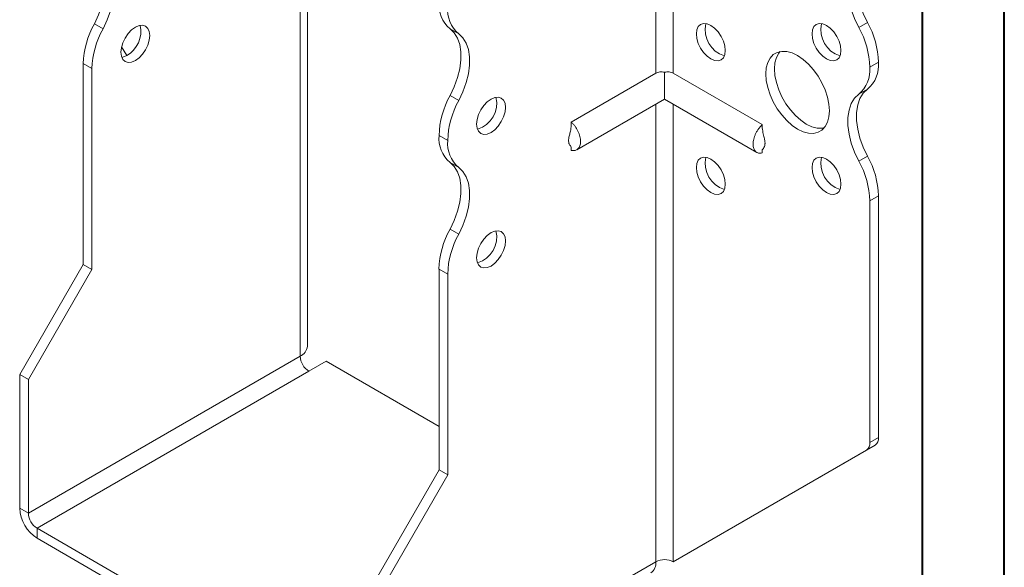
# Model space of a CAD drawing. Header units: millimetres. Extents: x 0 to 210, y 0 to 297.
# Tile 3 of 7: x 150 to 210, y 55 to 89. Entities that reach past the tile are written whole.
import ezdxf

# ---------------------------------------------------------------- set-up
doc = ezdxf.new("R2010")
doc.units = ezdxf.units.MM

msp = doc.modelspace()

# ---------------------------------------------------------------- linework, layer by layer
at = {"color": 7, "linetype": 'Continuous', "lineweight": 40}
for p, q in [((210.079, 0.215), (210.079, 297.215)), ((205.079, 5.215), (205.079, 292.215))]:
    msp.add_line(p, q, dxfattribs=at)
at = {"color": 7, "linetype": 'Continuous', "lineweight": 15}
for p, q in [((167.476, 68.974), (167.476, 96.839)), ((167.037, 68.362), (167.037, 96.226)), ((188.78, 91.937), (188.78, 85.661)), ((189.841, 85.661), (189.841, 91.937)), ((154.454, 88.676), (154.984, 88.37)), ((201.187, 88.453), (201.717, 88.76)), ((176.728, 88.066), (176.197, 88.373)), ((156.429, 86.734), (156.118, 87.273)), ((154.309, 85.939), (153.779, 86.245)), ((153.779, 73.977), (153.779, 86.245)), ((202.392, 86.33), (201.862, 86.023)), ((201.862, 86.022), (202.392, 86.328)), ((202.392, 86.33), (202.392, 86.328)), ((154.309, 73.671), (154.309, 85.939)), ((188.78, 85.661), (183.608, 82.675)), ((189.311, 85.715), (189.311, 84.078)), ((189.841, 85.661), (195.286, 82.518)), ((201.862, 86.023), (201.862, 86.022)), ((176.197, 84.289), (176.728, 83.983)), ((201.717, 84.678), (201.187, 84.372)), ((183.946, 80.981), (189.311, 84.078)), ((188.78, 83.772), (188.78, 55.81)), ((189.311, 84.078), (194.948, 80.823)), ((189.841, 55.81), (189.841, 83.772)), ((176.052, 81.553), (175.522, 81.859)), ((175.522, 81.859), (176.052, 81.552)), ((175.522, 81.859), (175.522, 81.859)), ((176.052, 81.552), (176.052, 81.553)), ((183.608, 81.169), (183.608, 80.947)), ((195.286, 81.007), (195.286, 80.79)), ((176.728, 79.901), (176.197, 80.207)), ((201.187, 80.288), (201.717, 80.594)), ((202.392, 78.164), (201.862, 77.858)), ((201.862, 77.858), (201.862, 63.09)), ((202.392, 78.164), (202.392, 63.396)), ((176.197, 76.124), (176.728, 75.818)), ((149.89, 67.241), (153.779, 73.977)), ((150.42, 66.935), (154.309, 73.671)), ((154.309, 73.671), (153.779, 73.977)), ((176.052, 73.387), (175.522, 73.693)), ((175.522, 61.425), (175.522, 73.693)), ((176.052, 61.118), (176.052, 73.387)), ((167.037, 68.362), (150.42, 58.769)), ((167.567, 67.443), (168.628, 68.056)), ((175.522, 64.076), (168.628, 68.056)), ((150.95, 57.851), (167.567, 67.443)), ((149.89, 67.241), (150.42, 66.935)), ((149.89, 59.075), (149.89, 67.241)), ((150.42, 58.769), (150.42, 66.935)), ((201.862, 63.09), (202.392, 63.396)), ((189.841, 55.81), (201.655, 62.632)), ((190.371, 56.116), (202.185, 62.938)), ((202.185, 62.938), (201.655, 62.632)), ((171.633, 54.688), (175.522, 61.425)), ((175.522, 61.425), (176.052, 61.118)), ((172.163, 54.382), (176.052, 61.118)), ((149.89, 59.075), (150.42, 58.769)), ((171.103, 46.217), (150.95, 57.851)), ((150.95, 57.851), (150.95, 57.238)), ((171.103, 45.604), (150.95, 57.238)), ((189.841, 55.81), (190.371, 56.116)), ((172.163, 46.217), (188.78, 55.81)), ((188.78, 55.81), (188.78, 55.809))]:
    msp.add_line(p, q, dxfattribs=at)
at = {"color": 7, "linetype": 'Continuous', "lineweight": 15, "flags": 128}
for points in [[(154.454, 92.759), (154.713, 92.514), (154.914, 92.191), (155.051, 91.8), (155.12, 91.351), (155.12, 90.855), (155.051, 90.325), (154.914, 89.776), (154.713, 89.222), (154.454, 88.676)], [(201.717, 92.843), (201.458, 92.598), (201.257, 92.275), (201.12, 91.884), (201.05, 91.434), (201.05, 90.938), (201.12, 90.409), (201.257, 89.859), (201.458, 89.305), (201.717, 88.76)], [(154.984, 88.37), (155.244, 88.915), (155.445, 89.47), (155.581, 90.019), (155.651, 90.548), (155.651, 91.045), (155.581, 91.494), (155.445, 91.885), (155.244, 92.208), (154.984, 92.453)], [(201.187, 88.453), (200.927, 88.999), (200.726, 89.553), (200.589, 90.102), (200.52, 90.632), (200.52, 91.128), (200.589, 91.578), (200.726, 91.969), (200.927, 92.291), (201.187, 92.537)], [(156.961, 88.47), (156.732, 88.303), (156.519, 88.078), (156.336, 87.81), (156.195, 87.518), (156.107, 87.221), (156.077, 86.939), (156.107, 86.692), (156.195, 86.497), (156.336, 86.367), (156.519, 86.31), (156.732, 86.332), (156.961, 86.429), (157.189, 86.596), (157.403, 86.821), (157.586, 87.089), (157.726, 87.381), (157.814, 87.678), (157.844, 87.96), (157.814, 88.207), (157.726, 88.402), (157.586, 88.532), (157.403, 88.589), (157.189, 88.567), (156.961, 88.47)], [(191.255, 88.063), (191.285, 88.31), (191.374, 88.505), (191.514, 88.635), (191.697, 88.692), (191.91, 88.671), (192.139, 88.574), (192.368, 88.407), (192.581, 88.182), (192.764, 87.914), (192.905, 87.621), (192.993, 87.324), (193.023, 87.043), (192.993, 86.796), (192.905, 86.601), (192.764, 86.47), (192.581, 86.414), (192.368, 86.435), (192.139, 86.532), (191.91, 86.699), (191.697, 86.924), (191.514, 87.192), (191.374, 87.484), (191.285, 87.782), (191.255, 88.063)], [(198.326, 88.064), (198.356, 88.311), (198.445, 88.506), (198.585, 88.636), (198.768, 88.693), (198.981, 88.672), (199.21, 88.574), (199.439, 88.407), (199.652, 88.182), (199.835, 87.914), (199.976, 87.622), (200.064, 87.325), (200.094, 87.043), (200.064, 86.797), (199.976, 86.601), (199.835, 86.471), (199.652, 86.414), (199.439, 86.436), (199.21, 86.533), (198.981, 86.7), (198.768, 86.925), (198.585, 87.193), (198.445, 87.485), (198.356, 87.782), (198.326, 88.064)], [(176.197, 84.289), (176.457, 84.834), (176.658, 85.389), (176.795, 85.938), (176.864, 86.468), (176.864, 86.964), (176.795, 87.413), (176.658, 87.805), (176.457, 88.127), (176.197, 88.373)], [(176.728, 83.983), (176.987, 84.528), (177.188, 85.083), (177.325, 85.632), (177.394, 86.162), (177.394, 86.658), (177.325, 87.107), (177.188, 87.498), (176.987, 87.821), (176.728, 88.066)], [(156.43, 86.735), (156.202, 86.638), (156.13, 86.622)], [(195.498, 85.614), (195.527, 85.987), (195.615, 86.314), (195.758, 86.586), (195.953, 86.795), (196.193, 86.933), (196.47, 86.997), (196.777, 86.985), (197.105, 86.898), (197.442, 86.737), (197.78, 86.508), (198.108, 86.217), (198.415, 85.875), (198.692, 85.49), (198.932, 85.075), (199.126, 84.642), (199.27, 84.205), (199.357, 83.776), (199.387, 83.369), (199.357, 82.996), (199.27, 82.668), (199.126, 82.396), (198.932, 82.188), (198.692, 82.05), (198.415, 81.985), (198.108, 81.997), (197.78, 82.085), (197.442, 82.246), (197.105, 82.475), (196.777, 82.765), (196.47, 83.108), (196.193, 83.493), (195.953, 83.908), (195.758, 84.341), (195.615, 84.778), (195.527, 85.207), (195.498, 85.614)], [(196.359, 86.981), (196.289, 86.892), (196.146, 86.62), (196.058, 86.293), (196.028, 85.92), (196.058, 85.513), (196.146, 85.084), (196.289, 84.647), (196.483, 84.214), (196.723, 83.799), (197.001, 83.414), (197.308, 83.071), (197.635, 82.781), (197.973, 82.552), (198.31, 82.391), (198.638, 82.304), (198.945, 82.292), (199.057, 82.308)], [(201.187, 80.288), (200.927, 80.833), (200.726, 81.388), (200.589, 81.937), (200.52, 82.467), (200.52, 82.963), (200.589, 83.412), (200.726, 83.804), (200.927, 84.126), (201.187, 84.372)], [(201.717, 84.678), (201.458, 84.432), (201.257, 84.11), (201.12, 83.718), (201.05, 83.269), (201.05, 82.773), (201.12, 82.243), (201.257, 81.694), (201.458, 81.139), (201.717, 80.594)], [(178.704, 84.083), (178.475, 83.916), (178.262, 83.691), (178.079, 83.424), (177.939, 83.131), (177.85, 82.834), (177.82, 82.552), (177.85, 82.306), (177.939, 82.11), (178.079, 81.98), (178.262, 81.924), (178.475, 81.945), (178.704, 82.042), (178.933, 82.209), (179.146, 82.434), (179.329, 82.702), (179.47, 82.994), (179.558, 83.291), (179.588, 83.573), (179.558, 83.82), (179.47, 84.015), (179.329, 84.145), (179.146, 84.202), (178.933, 84.181), (178.704, 84.083)], [(176.197, 76.124), (176.457, 76.669), (176.658, 77.224), (176.795, 77.773), (176.864, 78.302), (176.864, 78.798), (176.795, 79.248), (176.658, 79.639), (176.457, 79.962), (176.197, 80.207)], [(191.255, 79.898), (191.285, 80.145), (191.374, 80.34), (191.514, 80.47), (191.697, 80.527), (191.91, 80.505), (192.139, 80.408), (192.368, 80.241), (192.581, 80.016), (192.764, 79.748), (192.905, 79.456), (192.993, 79.159), (193.023, 78.877), (192.993, 78.63), (192.905, 78.435), (192.764, 78.305), (192.581, 78.248), (192.368, 78.27), (192.139, 78.367), (191.91, 78.534), (191.697, 78.759), (191.514, 79.027), (191.374, 79.319), (191.285, 79.616), (191.255, 79.898)], [(198.326, 79.898), (198.356, 80.145), (198.445, 80.34), (198.585, 80.471), (198.768, 80.527), (198.981, 80.506), (199.21, 80.409), (199.439, 80.242), (199.652, 80.017), (199.835, 79.749), (199.976, 79.457), (200.064, 79.159), (200.094, 78.878), (200.064, 78.631), (199.976, 78.436), (199.835, 78.306), (199.652, 78.249), (199.439, 78.27), (199.21, 78.367), (198.981, 78.534), (198.768, 78.759), (198.585, 79.027), (198.445, 79.32), (198.356, 79.617), (198.326, 79.898)], [(176.728, 75.818), (176.987, 76.363), (177.188, 76.917), (177.325, 77.467), (177.394, 77.996), (177.394, 78.492), (177.325, 78.942), (177.188, 79.333), (176.987, 79.655), (176.728, 79.901)], [(178.704, 75.918), (178.475, 75.751), (178.262, 75.526), (178.079, 75.258), (177.939, 74.966), (177.85, 74.669), (177.82, 74.387), (177.85, 74.14), (177.939, 73.945), (178.079, 73.815), (178.262, 73.758), (178.475, 73.779), (178.704, 73.877), (178.933, 74.043), (179.146, 74.268), (179.329, 74.536), (179.47, 74.829), (179.558, 75.126), (179.588, 75.407), (179.558, 75.654), (179.47, 75.849), (179.329, 75.98), (179.146, 76.036), (178.933, 76.015), (178.704, 75.918)]]:
    msp.add_lwpolyline(points, dxfattribs=at)
at = {"color": 7, "linetype": 'Continuous', "lineweight": 15}
for centre, radius, start, end in [((177.474, 89.858), 1.959, 175.16254, 229.32327), ((178.004, 89.552), 1.959, 175.16254, 229.32327), ((159.088, 86.08), 5.312, 150.73691, 178.21768), ((155.559, 88.237), 1.737, 300.09623, 11.47264), ((193.438, 88.302), 1.645, 166.50195, 253.49268), ((200.509, 88.303), 1.645, 166.50195, 253.49268), ((197.086, 86.164), 5.308, 1.78273, 29.26742), ((159.618, 85.774), 5.312, 150.73691, 178.21768), ((196.556, 85.858), 5.308, 1.78273, 29.26742), ((200.44, 86.163), 1.959, 310.67673, 4.83746), ((199.91, 85.857), 1.959, 310.67673, 4.83746), ((180.828, 81.694), 5.308, 150.73258, 178.21727), ((181.358, 81.388), 5.308, 150.73258, 178.21727), ((177.406, 83.812), 1.645, 286.50732, 13.49805), ((177.475, 81.693), 1.96, 175.16429, 229.31203), ((178.006, 81.387), 1.96, 175.16429, 229.31203), ((193.438, 80.137), 1.645, 166.50195, 253.49268), ((200.509, 80.138), 1.645, 166.50195, 253.49268), ((196.556, 77.693), 5.308, 1.78273, 29.26742), ((197.086, 77.999), 5.308, 1.78273, 29.26742), ((180.831, 73.528), 5.312, 150.73691, 178.21768), ((177.406, 75.647), 1.645, 286.50732, 13.49805), ((181.362, 73.222), 5.312, 150.73691, 178.21768), ((166.726, 69.049), 0.754, 294.37466, 354.3052), ((168.188, 68.414), 1.153, 182.60548, 237.39452), ((201.892, 63.346), 0.503, 305.69804, 5.62038), ((201.361, 63.04), 0.503, 305.69804, 5.62038), ((152.192, 59.18), 2.305, 182.60548, 237.39452), ((151.571, 58.822), 1.153, 182.60548, 237.39452), ((188.045, 55.729), 0.739, 305.01333, 6.29885), ((189.311, 54.786), 1.153, 62.60967, 117.39033)]:
    msp.add_arc(centre, radius, start, end, dxfattribs=at)
for points, knots in [([(189.311, 85.715), (189.264, 85.73), (189.216, 85.739), (189.121, 85.747), (189.074, 85.746), (188.936, 85.73), (188.851, 85.702), (188.78, 85.661)], [0, 0, 0, 0, 0.25, 0.25, 0.5, 0.5, 1, 1, 1, 1]), ([(189.841, 85.661), (189.806, 85.681), (189.767, 85.699), (189.684, 85.726), (189.64, 85.735), (189.502, 85.751), (189.405, 85.744), (189.311, 85.715)], [0, 0, 0, 0, 0.25, 0.25, 0.5, 0.5, 1, 1, 1, 1]), ([(183.608, 82.471), (183.594, 82.354), (183.572, 82.155), (183.502, 81.916), (183.462, 81.738), (183.439, 81.585), (183.444, 81.452), (183.468, 81.363), (183.505, 81.282), (183.572, 81.218), (183.595, 81.174), (183.608, 81.151)], [0, 0, 0, 0, 0.183504, 0.31194, 0.386743, 0.467744, 0.560177, 0.6132, 0.6742, 0.824602, 1, 1, 1, 1]), ([(183.608, 80.947), (183.648, 80.936), (183.688, 80.931), (183.765, 80.928), (183.802, 80.931), (183.87, 80.946), (183.903, 80.958), (183.963, 80.989), (183.991, 81.01), (184.042, 81.058), (184.064, 81.086), (184.103, 81.149), (184.12, 81.184), (184.147, 81.261), (184.157, 81.302), (184.17, 81.389), (184.174, 81.436), (184.174, 81.533), (184.17, 81.583), (184.157, 81.686), (184.147, 81.739), (184.107, 81.9), (184.067, 82.009), (183.966, 82.222), (183.905, 82.324), (183.801, 82.467), (183.765, 82.513), (183.688, 82.598), (183.648, 82.638), (183.608, 82.675)], [0, 0, 0, 0, 0.0625, 0.0625, 0.125, 0.125, 0.1875, 0.1875, 0.25, 0.25, 0.3125, 0.3125, 0.375, 0.375, 0.4375, 0.4375, 0.5, 0.5, 0.5625, 0.5625, 0.625, 0.625, 0.75, 0.75, 0.875, 0.875, 0.9375, 0.9375, 1, 1, 1, 1]), ([(195.286, 82.518), (195.246, 82.481), (195.206, 82.441), (195.129, 82.356), (195.093, 82.31), (195.024, 82.216), (194.991, 82.167), (194.931, 82.065), (194.903, 82.012), (194.852, 81.906), (194.83, 81.852), (194.791, 81.744), (194.774, 81.69), (194.747, 81.583), (194.737, 81.53), (194.724, 81.427), (194.72, 81.376), (194.72, 81.231), (194.733, 81.142), (194.787, 80.989), (194.826, 80.925), (194.928, 80.828), (194.988, 80.796), (195.092, 80.774), (195.129, 80.771), (195.205, 80.774), (195.246, 80.779), (195.286, 80.79)], [0, 0, 0, 0, 0.0625, 0.0625, 0.125, 0.125, 0.1875, 0.1875, 0.25, 0.25, 0.3125, 0.3125, 0.375, 0.375, 0.4375, 0.4375, 0.5, 0.5, 0.625, 0.625, 0.75, 0.75, 0.875, 0.875, 0.9375, 0.9375, 1, 1, 1, 1]), ([(195.291, 80.996), (195.293, 80.996), (195.3, 80.997), (195.348, 81.056), (195.41, 81.159), (195.445, 81.27), (195.453, 81.372), (195.448, 81.488), (195.412, 81.686), (195.327, 81.968), (195.3, 82.192), (195.286, 82.314)], [0, 0, 0, 0, 0.08308, 0.205474, 0.329774, 0.435047, 0.48189, 0.527082, 0.637091, 0.80214, 1, 1, 1, 1])]:
    msp.add_open_spline(points, degree=3, knots=knots, dxfattribs=at)
for points in [[(183.608, 82.675), (183.608, 82.607), (183.608, 82.539), (183.608, 82.471)], [(195.286, 82.518), (195.286, 82.45), (195.286, 82.382), (195.286, 82.314)]]:
    msp.add_open_spline(points, degree=3, dxfattribs=at)

doc.saveas('drawing.dxf')
